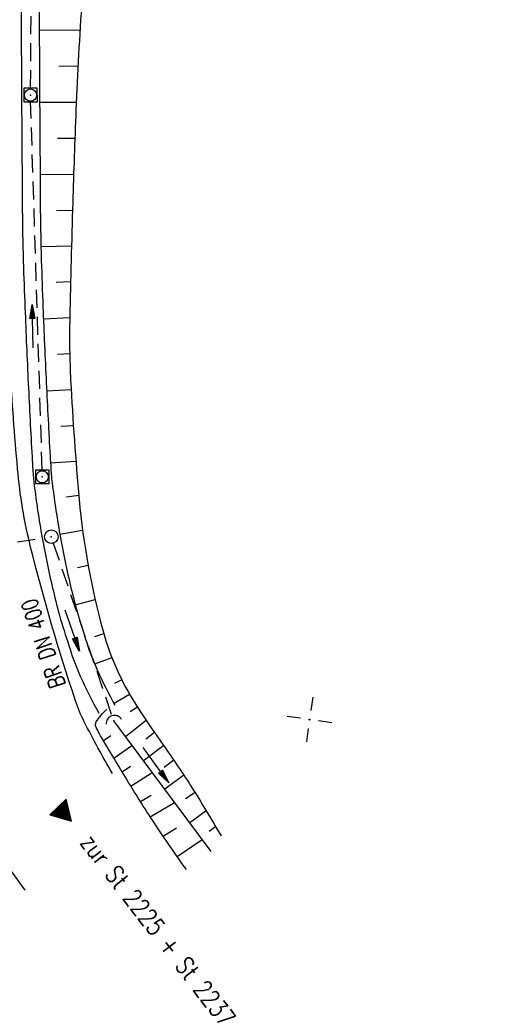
# Model space of a CAD drawing. Extents: x 0 to 1135, y 0 to 594.
# Tile 14 of 153: x 278 to 333, y 78 to 187. Entities that reach past the tile are written whole.
import ezdxf
from ezdxf.enums import TextEntityAlignment as Align

# ---------------------------------------------------------------- set-up
doc = ezdxf.new("R2010")
doc.units = 0
doc.header["$LTSCALE"] = 2
doc.header["$MEASUREMENT"] = 0
doc.linetypes.add('AUSGEZOGEN', pattern=[0])
doc.linetypes.add('GESTRICH-X2', pattern=[1.5, 1, -0.5])
doc.layers.get('0').update_dxf_attribs({"color": 8, "linetype": 'AUSGEZOGEN'})
for name, color, linetype in [('BOESCHG', 8, 'AUSGEZOGEN'), ('DURCHL', 200, 'GESTRICH-X2'), ('FBRTOP', 8, 'AUSGEZOGEN'), ('GRABEN', 8, 'AUSGEZOGEN'), ('KANAL', 200, 'GESTRICH-X2'), ('MULDE', 8, 'AUSGEZOGEN'), ('NETZ', 250, 'AUSGEZOGEN'), ('PFEIL', 200, 'CONTINUOUS'), ('PFEILTOP', 8, 'AUSGEZOGEN'), ('SCHRIFT', 8, 'AUSGEZOGEN'), ('SCHSYMBOL', 200, 'AUSGEZOGEN'), ('TEXTO', 200, 'CONTINUOUS')]:
    doc.layers.add(name, color=color, linetype=linetype)
doc.styles.add('ROMANS', font='romans.shx', dxfattribs={"width": 0.8})

# ---------------------------------------------------------------- blocks, each defined once
blk = doc.blocks.new('IKR')
at = {"color": 0}
for p, q in [((0, 1), (0, 2.5)), ((-2.5, 0), (-1, 0)), ((1, 0), (2.5, 0)), ((0, -2.5), (0, -1))]:
    blk.add_line(p, q, dxfattribs=at)
blk.add_circle((0, 0), 0.05, dxfattribs=at)
blk.add_point((0, 0), dxfattribs=at)
blk = doc.blocks.new('RPFEIL')
at = {"color": 0}
for p, q in [((0, 0), (-1.25, -2.17)), ((-0.55, -2.17), (-0.55, -0.95)), ((-0.45, -2.17), (-0.45, -0.78)), ((-0.35, -2.17), (-0.35, -0.61)), ((-0.25, -2.17), (-0.25, -0.43)), ((-0.15, -2.17), (-0.15, -0.26)), ((-0.05, -2.17), (-0.05, -0.09)), ((1.25, -2.17), (0, 0)), ((0.05, -2.17), (0.05, -0.09)), ((0.15, -2.17), (0.15, -0.26)), ((0.25, -2.17), (0.25, -0.43)), ((0.35, -2.17), (0.35, -0.61)), ((0.45, -2.17), (0.45, -0.78)), ((0.55, -2.17), (0.55, -0.95)), ((-1.25, -2.17), (1.25, -2.17)), ((-1.15, -2.17), (-1.15, -1.99)), ((-1.05, -2.17), (-1.05, -1.82)), ((-0.95, -2.17), (-0.95, -1.65)), ((-0.85, -2.17), (-0.85, -1.47)), ((-0.75, -2.17), (-0.75, -1.3)), ((-0.65, -2.17), (-0.65, -1.13)), ((0.65, -2.17), (0.65, -1.13)), ((0.75, -2.17), (0.75, -1.3)), ((0.85, -2.17), (0.85, -1.47)), ((0.95, -2.17), (0.95, -1.65)), ((1.05, -2.17), (1.05, -1.82)), ((1.15, -2.17), (1.15, -1.99))]:
    blk.add_line(p, q, dxfattribs=at)
blk = doc.blocks.new('42')
at = {"color": 0}
blk.add_arc((-0.02, -0.31), 0.91, 12.5363, 167.4637, dxfattribs=at)
blk.add_point((0, 0), dxfattribs=at)
blk = doc.blocks.new('GST')
at = {"color": 0}
blk.add_circle((0, 0), 0.75, dxfattribs=at)
blk.add_point((0, 0), dxfattribs=at)
blk = doc.blocks.new('10')
blk.add_blockref('GST', (0, 0))
blk = doc.blocks.new('20')
blk.add_lwpolyline([(-0.75, -0.75), (0.75, -0.75), (0.75, 0.75), (-0.75, 0.75)], close=True)
blk.add_circle((0, 0), 0.676)
blk.add_point((0, 0))
blk = doc.blocks.new('PFEIL2')
at = {"color": 0}
for p, q in [((0.88, 0), (-2.4, -0.01)), ((0.88, -0.27), (0.88, 0.28)), ((0.88, 0.28), (2.43, 0.01)), ((0.91, 0.27), (0.88, 0.26)), ((0.97, 0.26), (0.88, 0.25)), ((1.02, 0.25), (0.88, 0.23)), ((1.07, 0.24), (0.88, 0.21)), ((1.13, 0.23), (0.88, 0.19)), ((1.18, 0.22), (0.88, 0.17)), ((1.24, 0.21), (0.88, 0.15)), ((1.29, 0.21), (0.88, 0.14)), ((1.34, 0.2), (0.88, 0.12)), ((1.4, 0.19), (0.88, 0.1)), ((1.45, 0.18), (0.88, 0.08)), ((1.51, 0.17), (0.88, 0.06)), ((1.56, 0.16), (0.88, 0.04)), ((1.61, 0.15), (0.88, 0.02)), ((1.67, 0.14), (0.88, 0.01)), ((1.72, 0.13), (0.88, -0.01)), ((1.78, 0.12), (0.88, -0.03)), ((1.83, 0.11), (0.88, -0.05)), ((1.88, 0.1), (0.88, -0.07)), ((1.94, 0.09), (0.88, -0.09)), ((2.05, 0.08), (0.88, -0.12)), ((1.99, 0.08), (0.88, -0.11)), ((2.1, 0.07), (0.88, -0.14)), ((2.15, 0.06), (0.88, -0.16)), ((2.21, 0.05), (0.88, -0.18)), ((2.26, 0.04), (0.88, -0.2)), ((2.32, 0.03), (0.88, -0.22)), ((2.37, 0.02), (0.88, -0.23)), ((2.42, 0.01), (0.88, -0.25)), ((2.43, 0.01), (0.88, -0.27))]:
    blk.add_line(p, q, dxfattribs=at)

msp = doc.modelspace()

# ---------------------------------------------------------------- linework, layer by layer
at = {"layer": 'BOESCHG'}
for p, q in [((280.45, 185.58), (284.95, 185.6)), ((280.45, 185.58), (284.95, 185.6)), ((282.6, 181.6), (284.74, 181.61)), ((282.6, 181.6), (284.74, 181.61)), ((280.49, 177.58), (284.55, 177.61)), ((280.49, 177.58), (284.55, 177.61)), ((282.45, 173.6), (284.39, 173.61)), ((282.45, 173.6), (284.39, 173.61)), ((280.54, 169.59), (284.25, 169.61)), ((280.54, 169.59), (284.25, 169.61)), ((282.35, 165.6), (284.13, 165.61)), ((282.35, 165.6), (284.13, 165.61)), ((280.63, 161.59), (284.02, 161.68)), ((280.63, 161.59), (284.02, 161.68)), ((282.33, 157.64), (283.91, 157.7)), ((282.33, 157.64), (283.91, 157.7)), ((280.9, 153.59), (283.82, 153.71)), ((280.9, 153.59), (283.82, 153.71)), ((282.45, 149.66), (283.82, 149.72)), ((282.45, 149.66), (283.82, 149.72)), ((281.26, 145.6), (283.98, 145.73)), ((281.26, 145.6), (283.98, 145.73)), ((282.84, 141.68), (284.22, 141.75)), ((282.84, 141.68), (284.22, 141.75)), ((281.69, 137.61), (284.5, 137.78)), ((281.69, 137.61), (284.5, 137.78)), ((283.46, 133.82), (284.82, 134.01)), ((283.46, 133.82), (284.82, 134.01)), ((282.72, 129.68), (285.24, 130.13)), ((282.72, 129.68), (285.24, 130.13)), ((284.67, 126.01), (285.84, 126.27)), ((284.67, 126.01), (285.84, 126.27)), ((284.43, 121.87), (286.63, 122.45)), ((284.43, 121.87), (286.63, 122.45)), ((286.59, 118.35), (287.59, 118.67)), ((286.59, 118.35), (287.59, 118.67)), ((288.49, 116), (286.57, 115.28)), ((288.49, 116), (286.57, 115.28)), ((289.59, 113.53), (288.78, 113.13)), ((289.59, 113.53), (288.78, 113.13)), ((290.45, 111.93), (288.73, 110.91)), ((290.45, 111.93), (288.73, 110.91)), ((291.31, 110.53), (290.5, 110)), ((291.31, 110.53), (290.5, 110)), ((292.28, 109.05), (290.01, 107.23)), ((292.28, 109.05), (290.01, 107.23)), ((287.54, 106.83), (288.38, 107.36)), ((287.54, 106.83), (288.38, 107.36)), ((293.2, 107.71), (292.23, 106.96)), ((293.2, 107.71), (292.23, 106.96)), ((288.69, 104.88), (290.71, 106.28)), ((288.69, 104.88), (290.71, 106.28)), ((294.22, 106.26), (291.98, 104.58)), ((294.22, 106.26), (291.98, 104.58)), ((289.61, 103.36), (290.55, 103.98)), ((289.61, 103.36), (290.55, 103.98)), ((295.33, 104.64), (294.29, 103.82)), ((295.33, 104.64), (294.29, 103.82)), ((290.58, 101.75), (292.94, 103.29)), ((290.58, 101.75), (292.94, 103.29)), ((296.46, 102.96), (294.33, 101.41)), ((296.46, 102.96), (294.33, 101.41)), ((291.65, 100.05), (292.85, 100.76)), ((291.65, 100.05), (292.85, 100.76)), ((297.71, 101.04), (296.65, 100.36)), ((297.71, 101.04), (296.65, 100.36)), ((292.73, 98.36), (295.42, 99.95)), ((292.73, 98.36), (295.42, 99.95)), ((298.93, 99.04), (297.11, 97.68)), ((298.93, 99.04), (297.11, 97.68)), ((299.99, 97.27), (299.25, 96.74)), ((299.99, 97.27), (299.25, 96.74)), ((294.16, 96.22), (295.64, 97.14)), ((294.16, 96.22), (295.64, 97.14)), ((295.71, 93.97), (298.48, 95.84)), ((295.71, 93.97), (298.48, 95.84))]:
    msp.add_line(p, q, dxfattribs=at)
for points in [[(284.68, 240.32, -0.107814), (284.98, 238.78, -0.00588), (284.85, 235.17, 0.006964), (284.75, 232.12, 0.000968), (284.61, 223.67, 0.001674), (284.55, 218.78, 0.029969), (285.14, 207.27, -0.034609), (285.56, 197.3, -0.009888), (285.17, 189.01, 0.006661), (284.51, 176.71, 0.002499), (284.15, 166.44, 0.002011), (283.82, 153.69, 0.01838), (283.92, 146.73, 0.009676), (284.86, 133.55, 0.044802), (287.51, 118.95, 0.07478), (291.14, 110.8, 0.011938), (293.53, 107.24, -0.008712), (296.84, 102.39, -0.008097), (298.28, 100.11, -0.004871), (300.58, 96.26)], [(296.73, 92.52, -0.009403), (293.19, 97.67, -0.009791), (289.98, 102.74, -0.004603), (287.06, 107.65, -0.033471), (286.71, 108.36, -0.243187), (286.76, 108.88, -0.065529), (287.93, 110.29)], [(296.73, 92.52, -0.009403), (293.19, 97.67, -0.009791), (289.98, 102.74, -0.004603), (287.06, 107.65, -0.033471), (286.71, 108.36, -0.243187), (286.76, 108.88, -0.065529), (287.93, 110.29)]]:
    msp.add_lwpolyline(points, format="xyb", dxfattribs=at)
at = {"layer": 'DURCHL'}
for p, q in [((263.2, 126.59), (281.03, 129.3)), ((288.45, 109.72), (282.02, 128.68)), ((288.45, 109.72), (282.02, 128.68))]:
    msp.add_line(p, q, dxfattribs=at)
at = {"layer": 'FBRTOP'}
for points in [[(288.54, 103.17, -0.014267), (285.43, 108.89, -0.036766), (284.46, 111.22, -0.019619), (279.49, 128.26, -0.039575), (278.04, 136.95, -0.006225), (277.21, 148.08, -0.013872), (277.05, 153.09, -0.000623), (276.97, 170.36, -0.001282), (276.96, 178.76, -0.000007), (276.99, 196.85, -0.000085)], [(288.54, 103.17, -0.014267), (285.43, 108.89, -0.036766), (284.46, 111.22, -0.019619), (279.49, 128.26, -0.039575), (278.04, 136.95, -0.006225), (277.21, 148.08, -0.013872), (277.05, 153.09, -0.000623), (276.97, 170.36, -0.001282), (276.96, 178.76, -0.000007), (276.99, 196.85, -0.000085)], [(277, 198.26, -0.000014), (277, 202.15, -0.000025)], [(277, 198.26, -0.000014), (277, 202.15, -0.000025)]]:
    msp.add_lwpolyline(points, format="xyb", dxfattribs=at)
at = {"layer": 'GRABEN', "flags": 128}
msp.add_lwpolyline([(299.46, 94.51), (288.69, 109)], dxfattribs=at)
msp.add_lwpolyline([(299.46, 94.51), (288.69, 109)], dxfattribs=at)
at = {"layer": 'KANAL'}
for p, q in [((279.48, 179.13), (279.85, 237.57)), ((280.77, 136.81), (279.49, 177.65)), ((288.45, 109.72), (282.02, 128.68))]:
    msp.add_line(p, q, dxfattribs=at)
at = {"layer": 'MULDE'}
for points in [[(280.82, 238.35, 0.002434), (280.47, 205.21, 0.003007), (280.48, 178.38, 0.000018), (280.57, 163.91, 0.003306), (280.58, 163.83, 0.002834), (280.67, 160.04, 0.002073), (280.85, 154.87, 0.002138), (281.22, 146.48, 0.002211), (281.64, 138.37, 0.001223), (281.73, 136.95, 0.002116), (281.78, 136.13, 0.015048), (281.83, 135.66, 0.002713), (282.18, 133.08, 0.015145), (283.23, 127, 0.015825), (284.6, 121.25, 0.00852), (284.75, 120.73, 0.001418), (285.7, 117.67, 0.029701), (286.82, 114.74, 0.020855), (288.82, 110.74)], [(280.82, 238.35, 0.002434), (280.47, 205.21, 0.003007), (280.48, 178.38, 0.000018), (280.57, 163.91, 0.003306), (280.58, 163.83, 0.002834), (280.67, 160.04, 0.002073), (280.85, 154.87, 0.002138), (281.22, 146.48, 0.002211), (281.64, 138.37, 0.001223), (281.73, 136.95, 0.002116), (281.78, 136.13, 0.015048), (281.83, 135.66, 0.002713), (282.18, 133.08, 0.015145), (283.23, 127, 0.015825), (284.6, 121.25, 0.00852), (284.75, 120.73, 0.001418), (285.7, 117.67, 0.029701), (286.82, 114.74, 0.020855), (288.82, 110.74)], [(278.45, 198.31, 0.002233), (278.48, 178.39, 0.000018), (278.58, 163.88, 0.0033), (278.58, 163.8, 0.00284), (278.67, 159.98, 0.00208), (278.86, 154.78, 0.002131), (279.22, 146.4, 0.002195), (279.65, 138.27, 0.001239), (279.73, 136.85, 0.002025), (279.79, 135.98, 0.015138), (279.84, 135.46, 0.002869), (280.21, 132.71, 0.014989), (281.27, 126.65, 0.015379), (282.65, 120.82, 0.008966), (282.81, 120.25, 0.001505), (283.85, 116.93, 0.029614), (284.98, 113.96, 0.020419), (287.04, 109.84)], [(278.45, 198.31, 0.002233), (278.48, 178.39, 0.000018), (278.58, 163.88, 0.0033), (278.58, 163.8, 0.00284), (278.67, 159.98, 0.00208), (278.86, 154.78, 0.002131), (279.22, 146.4, 0.002195), (279.65, 138.27, 0.001239), (279.73, 136.85, 0.002025), (279.79, 135.98, 0.015138), (279.84, 135.46, 0.002869), (280.21, 132.71, 0.014989), (281.27, 126.65, 0.015379), (282.65, 120.82, 0.008966), (282.81, 120.25, 0.001505), (283.85, 116.93, 0.029614), (284.98, 113.96, 0.020419), (287.04, 109.84)], [(278.88, 90.24, 0.008875), (276.55, 93.38, 0.017514), (275.29, 94.92, 0.000331), (272.83, 97.69, -0.00058), (271.43, 99.27, -0.001375), (271.22, 99.51, -0.000363), (270.42, 100.43)], [(278.88, 90.24, 0.008875), (276.55, 93.38, 0.017514), (275.29, 94.92, 0.000331), (272.83, 97.69, -0.00058), (271.43, 99.27, -0.001375), (271.22, 99.51, -0.000363), (270.42, 100.43)]]:
    msp.add_lwpolyline(points, format="xyb", dxfattribs=at)

# ---------------------------------------------------------------- block references
at = {"layer": 'NETZ', "rotation": 171.9288}
msp.add_blockref('IKR', (310.37, 109.14), dxfattribs=at)
msp.add_blockref('IKR', (310.37, 109.14), dxfattribs=at)
at = {"layer": 'PFEIL', "rotation": 288.7504595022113}
msp.add_blockref('PFEIL2', (284.09, 119.02), dxfattribs=at)
at = {"layer": 'PFEILTOP'}
for p, rotation in [((279.68, 152.74), 90.61794182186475), ((293.36, 104.09), 305.5458021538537), ((293.36, 104.09), 305.5458021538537)]:
    msp.add_blockref('PFEIL2', p, dxfattribs=dict(at, rotation=rotation))
at = {"layer": 'SCHRIFT', "rotation": 223.1786586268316}
msp.add_blockref('RPFEIL', (284, 97.87), dxfattribs=at)
msp.add_blockref('RPFEIL', (284, 97.87), dxfattribs=at)
at = {"layer": 'SCHSYMBOL'}
for name, p, rotation in [('20', (279.48, 178.38), 0.1293595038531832), ('20', (279.48, 178.38), 0.1293595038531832), ('20', (280.78, 136.05), 0.1293595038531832), ('20', (280.78, 136.05), 0.1293595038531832), ('10', (281.77, 129.41), 0.1293595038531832), ('10', (281.77, 129.41), 0.1293595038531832), ('42', (288.69, 109), 17.54256278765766), ('42', (288.69, 109), 17.54256278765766)]:
    msp.add_blockref(name, p, dxfattribs=dict(at, rotation=rotation))

# ---------------------------------------------------------------- texts
at = {"layer": 'SCHRIFT', "style": 'ROMANS', "width": 0.8}
msp.add_text('zur St 2225 + St 2237', height=2, rotation=307.5693, dxfattribs=at).set_placement((284.88, 95.48))
msp.add_text('zur St 2225 + St 2237', height=2, rotation=307.5693, dxfattribs=at).set_placement((284.88, 95.48))
at = {"layer": 'TEXTO', "style": 'ROMANS', "width": 0.75}
msp.add_text('BR DN 400', height=1.8, rotation=108.7505, dxfattribs=at).set_placement((281.73, 117.86), align=Align.CENTER)

doc.saveas('drawing.dxf')
